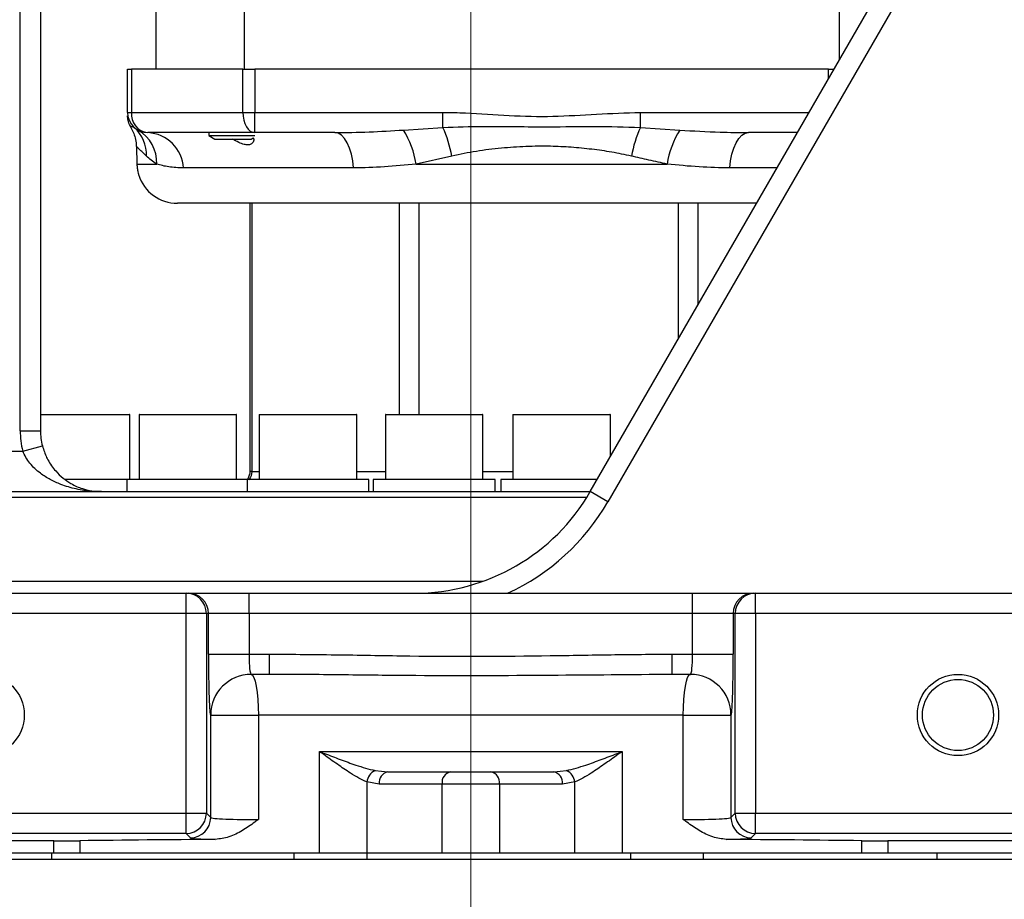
# Model space of a CAD drawing. Header units: millimetres. Extents: x -7 to 844, y 0 to 594.
# Tile 18 of 137: x 296 to 314, y 179 to 196. Entities that reach past the tile are written whole.
import ezdxf

# ---------------------------------------------------------------- set-up
doc = ezdxf.new("R2010")
doc.units = ezdxf.units.MM
doc.styles.add('SLDTEXTSTYLE2', font='HYSWLONGFANGSONG.TTF', dxfattribs={"bigfont": 'bigfont'})
doc.styles.add('SLDTEXTSTYLE3', font='HYSWLONGFANGSONG.TTF')
doc.dimstyles.new('SLDDIMSTYLE1', dxfattribs={"dimtxt": 9.875366, "dimasz": 4.884615, "dimexe": 0, "dimexo": 0.0625, "dimgap": 2.468842, "dimtad": 2, "dimlfac": 13, "dimrnd": 1e-09, "dimzin": 12, "dimdsep": 46, "dimtxsty": 'SLDTEXTSTYLE3', "dimsah": 1, "dimcen": 0.09, "dimadec": 0, "dimazin": 3, "dimtfac": 1, "dimtdec": 3, "dimtofl": 0, "dimtmove": 0, "dimatfit": 3, "dimfxl": 1, "dimfrac": 2, "dimtolj": 1, "dimtzin": 12, "dimarcsym": 0})
doc.dimstyles.new('SLDDIMSTYLE13', dxfattribs={"dimtxt": 9.875366, "dimasz": 4.884615, "dimexe": 0, "dimexo": 0.0625, "dimgap": 2.468842, "dimtad": 0, "dimtih": 1, "dimtoh": 1, "dimlfac": 5, "dimrnd": 1e-09, "dimzin": 12, "dimdsep": 46, "dimtxsty": 'SLDTEXTSTYLE3', "dimblk1": 'NONE', "dimblk2": 'NONE', "dimsah": 1, "dimcen": 0, "dimadec": 0, "dimazin": 3, "dimtfac": 1, "dimtdec": 3, "dimtofl": 0, "dimtmove": 0, "dimatfit": 3, "dimldrblk": 'NONE', "dimfxl": 1, "dimfrac": 2, "dimtolj": 1, "dimtzin": 12, "dimarcsym": 0})
doc.dimstyles.new('SLDDIMSTYLE14', dxfattribs={"dimtxt": 9.875366, "dimasz": 4.884615, "dimexe": 0, "dimexo": 0.0625, "dimgap": 2.468842, "dimtad": 0, "dimtih": 1, "dimtoh": 1, "dimlfac": 5, "dimrnd": 1e-09, "dimzin": 12, "dimdsep": 46, "dimtxsty": 'SLDTEXTSTYLE3', "dimblk1": 'NONE', "dimblk2": 'NONE', "dimsah": 1, "dimcen": 0, "dimadec": 0, "dimazin": 3, "dimtfac": 1, "dimtdec": 3, "dimtmove": 0, "dimatfit": 3, "dimldrblk": 'NONE', "dimfxl": 1, "dimfrac": 2, "dimtolj": 1, "dimtzin": 12, "dimarcsym": 0})
doc.dimstyles.new('SLDDIMSTYLE15', dxfattribs={"dimtxt": 9.875366, "dimasz": 4.884615, "dimexe": 0, "dimexo": 0.0625, "dimgap": 2.468842, "dimtad": 0, "dimtih": 1, "dimtoh": 1, "dimlfac": 5, "dimrnd": 1e-09, "dimzin": 12, "dimdsep": 46, "dimtxsty": 'SLDTEXTSTYLE3', "dimblk1": 'NONE', "dimblk2": 'NONE', "dimsah": 1, "dimcen": 0, "dimadec": 0, "dimazin": 3, "dimtfac": 1, "dimtdec": 3, "dimtmove": 0, "dimatfit": 3, "dimldrblk": 'NONE', "dimfxl": 1, "dimfrac": 2, "dimtolj": 1, "dimtzin": 12, "dimarcsym": 0})
doc.dimstyles.new('SLDDIMSTYLE2', dxfattribs={"dimtxt": 8.4646, "dimasz": 4.884615, "dimexe": 0, "dimexo": 0.0625, "dimgap": 2.11615, "dimtad": 2, "dimlfac": 13, "dimrnd": 1e-09, "dimzin": 12, "dimdsep": 46, "dimtxsty": 'SLDTEXTSTYLE3', "dimsah": 1, "dimcen": 0.09, "dimadec": 0, "dimazin": 3, "dimtfac": 1, "dimtdec": 3, "dimtofl": 0, "dimtmove": 0, "dimatfit": 3, "dimfxl": 1, "dimfrac": 2, "dimtolj": 1, "dimtzin": 12, "dimarcsym": 0})
doc.dimstyles.new('SLDDIMSTYLE8', dxfattribs={"dimtxt": 9.875366, "dimasz": 4.884615, "dimexe": 0, "dimexo": 0.0625, "dimgap": 2.468842, "dimtad": 0, "dimtih": 1, "dimtoh": 1, "dimlfac": 3, "dimrnd": 1e-09, "dimzin": 12, "dimdsep": 46, "dimtxsty": 'SLDTEXTSTYLE3', "dimblk1": 'NONE', "dimblk2": 'NONE', "dimsah": 1, "dimcen": 0, "dimadec": 0, "dimazin": 3, "dimtol": 1, "dimtp": 0.015, "dimtfac": 1, "dimtdec": 3, "dimtmove": 0, "dimatfit": 3, "dimldrblk": 'NONE', "dimfxl": 1, "dimfrac": 2, "dimtolj": 1, "dimtzin": 12, "dimarcsym": 0})

# ---------------------------------------------------------------- blocks, each defined once
blk = doc.blocks.new('_D')
at = {"color": 7, "linetype": 'Continuous', "lineweight": 18}
for p, q in [((384.751, 252.939), (384.751, 104.223)), ((304.139, 165.644), (304.139, 104.223)), ((384.751, 105.223), (304.139, 105.223))]:
    blk.add_line(p, q, dxfattribs=at)
for points in [[(304.139, 105.223), (309.023, 104.472), (309.023, 105.975)], [(384.751, 105.223), (379.867, 105.975), (379.867, 104.472)]]:
    blk.add_solid(points, dxfattribs=at)
at = {"color": 7, "linetype": 'Continuous', "lineweight": 18, "insert": (335.802, 117.16), "char_height": 9.2604, "attachment_point": 1, "style": 'SLDTEXTSTYLE3'}
blk.add_mtext('1027', dxfattribs=at)
blk = doc.blocks.new('_D_2')
at = {"color": 7, "linetype": 'Continuous', "lineweight": 18}
for p, q in [((446.215, 288.028), (446.215, 84.223)), ((304.139, 165.644), (304.139, 84.223)), ((446.215, 85.223), (304.139, 85.223))]:
    blk.add_line(p, q, dxfattribs=at)
for points in [[(304.139, 85.223), (309.023, 84.472), (309.023, 85.975)], [(446.215, 85.223), (441.331, 85.975), (441.331, 84.472)]]:
    blk.add_solid(points, dxfattribs=at)
at = {"color": 7, "linetype": 'Continuous', "lineweight": 18, "insert": (366.534, 97.16), "char_height": 9.2604, "attachment_point": 1, "style": 'SLDTEXTSTYLE3'}
blk.add_mtext('1847', dxfattribs=at)
blk = doc.blocks.new('_D_4')
at = {"color": 7, "linetype": 'Continuous', "lineweight": 18}
for p, q in [((98.446, 225.475), (98.446, 84.223)), ((304.139, 165.644), (304.139, 84.223)), ((98.446, 85.223), (304.139, 85.223))]:
    blk.add_line(p, q, dxfattribs=at)
for points in [[(98.446, 85.223), (103.331, 84.472), (103.331, 85.975)], [(304.139, 85.223), (299.254, 85.975), (299.254, 84.472)]]:
    blk.add_solid(points, dxfattribs=at)
at = {"color": 7, "linetype": 'Continuous', "lineweight": 18, "insert": (192.649, 97.16), "char_height": 9.2604, "attachment_point": 1, "style": 'SLDTEXTSTYLE3'}
blk.add_mtext('2674', dxfattribs=at)
blk = doc.blocks.new('_D_11')
at = {"color": 7, "linetype": 'Continuous', "lineweight": 18}
for p, q in [((280.678, 300.759), (280.678, 341.625)), ((304.139, 165.644), (304.139, 341.625)), ((304.139, 340.625), (280.678, 340.625))]:
    blk.add_line(p, q, dxfattribs=at)
for points in [[(280.678, 340.625), (285.562, 339.873), (285.562, 341.376)], [(304.139, 340.625), (299.255, 341.376), (299.255, 339.873)]]:
    blk.add_solid(points, dxfattribs=at)
at = {"color": 7, "linetype": 'Continuous', "lineweight": 18, "insert": (286.852, 350.857), "char_height": 7.9375, "attachment_point": 1, "style": 'SLDTEXTSTYLE3'}
blk.add_mtext('305', dxfattribs=at)
blk = doc.blocks.new('_D_12')
at = {"color": 7, "linetype": 'Continuous', "lineweight": 18}
for p, q in [((283.979, 210.182), (409.462, 210.182)), ((408.462, 210.182), (408.462, 158.336)), ((330.94, 158.336), (409.462, 158.336))]:
    blk.add_line(p, q, dxfattribs=at)
for points in [[(408.462, 210.182), (407.71, 205.298), (409.213, 205.298)], [(408.462, 158.336), (409.213, 163.221), (407.71, 163.221)]]:
    blk.add_solid(points, dxfattribs=at)
at = {"color": 7, "linetype": 'Continuous', "lineweight": 18, "insert": (398.23, 178.703), "char_height": 7.9375, "attachment_point": 1, "rotation": 90, "style": 'SLDTEXTSTYLE3'}
blk.add_mtext('674', dxfattribs=at)
blk = doc.blocks.new('_D_28')
at = {"color": 7, "linetype": 'Continuous', "lineweight": 18}
blk.add_line((754.604, 285.289), (748.254, 285.289), dxfattribs=at)
at = {"color": 7, "linetype": 'Continuous', "lineweight": 18, "char_height": 9.2604, "attachment_point": 1}
for s, insert, style in [('10H7深15', (669.173, 320.457), 'SLDTEXTSTYLE2'), ('%%c', (657.557, 320.457), 'SLDTEXTSTYLE3'), ('Depth 15', (665.328, 308.23), 'SLDTEXTSTYLE3')]:
    blk.add_mtext(s, dxfattribs=dict(at, insert=insert, style=style))
blk = doc.blocks.new('_None')
blk = doc.blocks.new('_D_45')
at = {"color": 7, "linetype": 'Continuous', "lineweight": 18}
blk.add_line((521.285, 333.673), (471.743, 333.673), dxfattribs=at)
at = {"color": 7, "linetype": 'Continuous', "lineweight": 18, "char_height": 9.2604, "attachment_point": 1}
for s, insert, style in [('H8通', (502.411, 345.611), 'SLDTEXTSTYLE2'), ('%%c', (482.152, 345.611), 'SLDTEXTSTYLE3'), ('2-', (471.743, 345.611), 'SLDTEXTSTYLE3'), ('30', (493.768, 345.611), 'SLDTEXTSTYLE3')]:
    blk.add_mtext(s, dxfattribs=dict(at, insert=insert, style=style))
blk = doc.blocks.new('_D_46')
at = {"color": 7, "linetype": 'Continuous', "lineweight": 18}
blk.add_line((688.896, 334.435), (722.792, 334.435), dxfattribs=at)
at = {"color": 7, "linetype": 'Continuous', "lineweight": 18, "attachment_point": 1}
for s, insert, char_height, style in [('通', (714.149, 346.373), 9.26, 'SLDTEXTSTYLE2'), ('8-', (690.483, 346.373), 9.2604, 'SLDTEXTSTYLE3'), ('M20', (700.893, 346.373), 9.2604, 'SLDTEXTSTYLE3')]:
    blk.add_mtext(s, dxfattribs=dict(at, insert=insert, char_height=char_height, style=style))
blk = doc.blocks.new('_D_55')
at = {"color": 7, "linetype": 'Continuous', "lineweight": 18}
blk.add_line((512.91, 531.632), (472.011, 531.632), dxfattribs=at)
at = {"color": 7, "linetype": 'Continuous', "lineweight": 18, "attachment_point": 1}
for s, insert, char_height, style in [('通', (502.68, 543.569), 9.26, 'SLDTEXTSTYLE2'), ('%%c', (482.421, 543.569), 9.2604, 'SLDTEXTSTYLE3'), ('8-', (472.011, 543.569), 9.2604, 'SLDTEXTSTYLE3'), ('22', (494.037, 543.569), 9.2604, 'SLDTEXTSTYLE3')]:
    blk.add_mtext(s, dxfattribs=dict(at, insert=insert, char_height=char_height, style=style))

msp = doc.modelspace()

# ---------------------------------------------------------------- linework, layer by layer
at = {"color": 7, "linetype": 'Continuous', "lineweight": 25}
for p, q in [((306.403331, 186.64383), (320.037679, 210.259215)), ((320.370766, 210.066907), (306.736417, 186.451523)), ((295.600734, 187.797676), (295.600734, 203.886336)), ((295.985349, 203.886336), (295.985349, 187.797676)), ((298.173539, 196.336138), (298.173539, 194.64383)), ((298.174726, 194.64383), (298.174726, 196.336138)), ((299.843025, 196.336138), (299.843025, 194.64383)), ((311.122162, 194.817086), (311.122162, 196.336138)), ((297.635055, 193.828446), (297.635055, 194.64383)), ((297.635055, 194.64383), (297.708773, 194.64383)), ((297.708773, 194.64383), (297.708773, 193.828446)), ((299.820391, 194.64383), (297.708773, 194.64383)), ((299.820391, 194.64383), (300.046824, 194.64383)), ((299.820391, 193.828446), (299.820391, 194.64383)), ((300.046824, 194.64383), (300.046824, 193.828446)), ((310.915594, 194.64383), (300.046824, 194.64383)), ((310.915594, 194.64383), (311.022133, 194.64383)), ((297.635055, 193.828446), (297.708773, 193.828446)), ((297.708773, 193.828446), (299.820391, 193.828446)), ((299.820391, 193.828446), (300.046824, 193.828446)), ((300.046824, 193.828446), (303.611171, 193.828446)), ((300.046824, 193.44383), (300.046824, 193.828446)), ((303.611171, 193.543319), (303.611171, 193.828446)), ((307.351247, 193.543319), (307.351247, 193.828446)), ((297.761539, 193.543319), (297.832223, 193.4926)), ((302.862959, 193.4926), (303.611171, 193.543319)), ((307.351247, 193.543319), (308.099459, 193.4926)), ((300.046824, 193.44383), (298.019671, 193.44383)), ((299.172441, 193.44383), (299.172441, 193.388059)), ((299.172441, 193.388059), (299.289018, 193.320753)), ((299.172441, 193.388059), (300.044646, 193.388059)), ((299.289018, 193.320753), (299.978941, 193.320753)), ((299.978941, 193.320753), (300.017625, 193.343087)), ((301.562163, 193.44383), (300.046824, 193.44383)), ((310.329313, 193.44383), (309.400255, 193.44383)), ((297.801812, 193.18276), (297.812623, 192.847754)), ((303.781392, 192.999911), (303.101437, 192.847754)), ((297.812623, 192.847754), (298.188166, 192.847754)), ((301.916816, 192.774599), (298.694901, 192.774599)), ((303.101437, 192.847754), (307.860982, 192.847754)), ((309.556551, 192.105369), (298.578479, 192.105369)), ((299.950736, 192.105369), (299.950736, 187.028446)), ((299.989198, 192.105369), (299.989198, 187.028446)), ((295.985349, 188.105369), (297.667973, 188.105369)), ((297.675665, 186.874599), (297.675665, 188.097676)), ((297.852719, 188.097676), (297.852719, 186.874599)), ((297.860412, 188.105369), (299.691181, 188.105369)), ((299.698873, 186.874599), (299.698873, 188.097676)), ((300.13001, 188.097676), (300.13001, 186.874599)), ((300.137703, 188.105369), (301.968472, 188.105369)), ((301.976164, 186.874599), (301.976164, 188.097676)), ((302.520703, 188.097676), (302.520703, 186.874599)), ((302.528395, 188.105369), (304.359164, 188.105369)), ((304.366856, 186.874599), (304.366856, 188.097676)), ((304.936948, 188.097676), (304.936948, 186.874599)), ((304.94464, 188.105369), (306.77541, 188.105369)), ((306.783102, 187.301613), (306.783102, 188.097676)), ((295.600734, 187.797676), (295.985349, 187.797676)), ((295.649587, 187.413061), (296.021989, 187.509215)), ((289.129532, 187.413061), (295.649587, 187.413061)), ((297.623407, 186.874599), (296.448597, 186.874599)), ((297.62195, 186.874599), (297.62195, 186.64383)), ((299.899241, 186.874599), (297.62195, 186.874599)), ((299.899241, 186.874599), (299.899241, 186.64383)), ((302.206934, 186.874599), (299.899241, 186.874599)), ((302.206934, 186.64383), (302.206934, 186.874599)), ((302.289933, 186.874599), (302.289933, 186.64383)), ((304.597626, 186.874599), (302.289933, 186.874599)), ((304.597626, 186.64383), (304.597626, 186.874599)), ((304.706179, 186.874599), (304.706179, 186.64383)), ((306.536565, 186.874599), (304.706179, 186.874599)), ((289.6303, 186.64383), (306.403331, 186.64383)), ((306.736417, 186.451523), (306.403331, 186.64383)), ((293.379845, 184.720753), (298.7447, 184.720753)), ((298.7447, 184.336138), (298.7447, 184.720753)), ((298.7447, 184.720753), (298.783713, 184.720753)), ((298.783713, 184.720753), (299.936856, 184.720753)), ((299.936856, 184.336138), (299.936856, 184.720753)), ((299.936856, 184.720753), (308.341535, 184.720753)), ((308.341535, 184.336138), (308.341535, 184.720753)), ((308.341535, 184.720753), (309.494678, 184.720753)), ((309.494678, 184.720753), (309.533691, 184.720753)), ((309.533691, 184.720753), (314.898546, 184.720753)), ((309.533691, 184.336138), (309.533691, 184.720753)), ((298.7447, 184.336138), (293.379845, 184.336138)), ((298.7447, 180.55371), (298.7447, 184.336138)), ((299.129081, 184.336138), (298.7447, 184.336138)), ((299.129081, 184.336138), (299.129081, 180.55371)), ((299.168094, 184.336138), (299.129081, 184.336138)), ((299.168094, 183.566907), (299.168094, 184.336138)), ((299.936856, 184.336138), (299.168094, 184.336138)), ((299.936856, 184.336138), (299.936856, 183.566907)), ((308.341535, 184.336138), (299.936856, 184.336138)), ((308.341535, 183.566907), (308.341535, 184.336138)), ((309.110297, 184.336138), (308.341535, 184.336138)), ((309.110297, 184.336138), (309.110297, 183.566907)), ((309.14931, 184.336138), (309.110297, 184.336138)), ((309.533691, 184.336138), (309.14931, 184.336138)), ((309.14931, 180.55371), (309.14931, 184.336138)), ((314.898546, 184.336138), (309.533691, 184.336138)), ((309.533691, 184.336138), (309.533691, 180.55371)), ((299.168094, 183.566907), (299.936856, 183.566907)), ((299.936856, 183.566907), (300.327038, 183.566907)), ((300.327038, 183.182292), (300.327038, 183.566907)), ((307.951353, 183.566907), (308.341535, 183.566907)), ((307.951353, 183.182292), (307.951353, 183.566907)), ((308.341535, 183.566907), (309.110297, 183.566907)), ((300.327038, 183.182292), (299.97715, 183.182292)), ((300.440351, 183.182112), (300.327038, 183.182292)), ((308.301242, 183.182292), (307.951353, 183.182292)), ((299.210454, 182.413061), (299.208387, 182.413061)), ((299.210454, 180.472338), (299.210454, 182.413061)), ((299.210454, 182.413061), (300.113843, 182.413061)), ((308.164548, 182.413061), (300.113843, 182.413061)), ((300.113843, 182.413061), (300.113843, 180.434073)), ((308.164548, 182.413061), (309.067938, 182.413061)), ((308.164548, 180.434073), (308.164548, 182.413061)), ((309.070004, 182.413061), (309.067938, 182.413061)), ((309.067938, 182.413061), (309.067938, 180.472338)), ((301.271514, 181.720753), (307.006877, 181.720753)), ((301.271514, 179.797676), (301.271514, 181.720753)), ((307.006877, 181.720753), (307.006877, 179.797676)), ((302.32435, 181.361073), (302.566451, 181.336138)), ((305.71194, 181.336138), (305.954041, 181.361073)), ((302.566451, 181.336138), (303.758446, 181.336138)), ((303.758446, 181.336138), (304.519945, 181.336138)), ((304.519945, 181.336138), (305.71194, 181.336138)), ((302.167552, 181.145266), (302.167552, 179.797676)), ((302.403272, 181.105369), (302.167552, 181.145266)), ((303.595267, 181.105369), (302.403272, 181.105369)), ((303.595267, 179.797676), (303.595267, 181.105369)), ((304.683124, 181.105369), (303.595267, 181.105369)), ((304.683124, 181.105369), (304.683124, 179.797676)), ((305.875119, 181.105369), (304.683124, 181.105369)), ((306.110839, 181.145266), (305.875119, 181.105369)), ((306.110839, 179.797676), (306.110839, 181.145266)), ((293.379845, 180.55371), (298.7447, 180.55371)), ((298.7447, 180.169329), (298.7447, 180.55371)), ((298.7447, 180.55371), (299.129081, 180.55371)), ((299.129081, 180.55371), (299.210454, 180.472338)), ((309.067938, 180.472338), (309.14931, 180.55371)), ((309.14931, 180.55371), (309.533691, 180.55371)), ((309.533691, 180.55371), (314.898546, 180.55371)), ((309.533691, 180.169329), (309.533691, 180.55371)), ((298.7447, 180.169329), (293.379845, 180.169329)), ((298.826073, 180.087957), (298.7447, 180.169329)), ((309.533691, 180.169329), (309.452319, 180.087957)), ((314.898546, 180.169329), (309.533691, 180.169329)), ((296.23556, 180.029178), (292.960304, 180.029178)), ((296.23556, 179.797676), (296.23556, 180.029178)), ((296.731086, 180.032041), (296.731086, 179.797676)), ((311.547305, 179.797676), (311.547305, 180.032041)), ((315.318087, 180.029178), (312.042831, 180.029178)), ((312.042831, 180.029178), (312.042831, 179.797676)), ((287.303389, 179.682292), (321.427657, 179.682292)), ((296.23556, 179.797676), (292.062273, 179.797676)), ((296.203259, 179.682292), (296.203259, 179.797676)), ((296.731086, 179.797676), (296.23556, 179.797676)), ((301.271514, 179.797676), (296.731086, 179.797676)), ((300.788396, 179.797676), (300.788396, 179.682292)), ((302.167552, 179.797676), (301.271514, 179.797676)), ((303.595267, 179.797676), (302.167552, 179.797676)), ((302.173011, 179.682292), (302.173011, 179.797676)), ((304.683124, 179.797676), (303.595267, 179.797676)), ((306.110839, 179.797676), (304.683124, 179.797676)), ((307.006877, 179.797676), (306.110839, 179.797676)), ((311.547305, 179.797676), (307.006877, 179.797676)), ((307.162879, 179.797676), (307.162879, 179.682292)), ((308.547494, 179.682292), (308.547494, 179.797676)), ((312.042831, 179.797676), (311.547305, 179.797676)), ((316.216119, 179.797676), (312.042831, 179.797676)), ((312.971636, 179.797676), (312.971636, 179.682292))]:
    msp.add_line(p, q, dxfattribs=at)
at = {"color": 8, "linetype": 'Continuous', "lineweight": 25}
for p, q in [((310.915594, 194.4593), (310.915594, 194.64383)), ((307.351247, 193.828446), (310.55137, 193.828446)), ((309.942932, 192.774599), (309.045602, 192.774599)), ((302.789749, 188.105369), (302.789749, 192.105369)), ((303.15681, 192.105369), (303.15681, 188.105369)), ((308.075427, 189.539986), (308.075427, 192.105369)), ((308.442488, 192.105369), (308.442488, 190.175755)), ((297.675665, 188.097676), (295.985349, 188.097676)), ((299.698873, 188.097676), (297.852719, 188.097676)), ((301.976164, 188.097676), (300.13001, 188.097676)), ((304.366856, 188.097676), (302.520703, 188.097676)), ((306.783102, 188.097676), (304.936948, 188.097676)), ((299.989198, 187.028446), (299.950736, 187.028446)), ((299.989198, 187.028446), (300.13001, 187.028446)), ((301.976164, 187.028446), (302.520703, 187.028446)), ((304.366856, 187.028446), (304.936948, 187.028446)), ((306.3357, 186.531179), (289.371132, 186.531179)), ((287.7585, 184.946056), (304.369512, 184.946056))]:
    msp.add_line(p, q, dxfattribs=at)
at = {"color": 7, "linetype": 'Continuous', "lineweight": 25, "flags": 128}
for points in [[(299.820391, 193.828446), (299.824742, 193.753411), (299.837627, 193.68126), (299.858552, 193.614765), (299.886712, 193.556481), (299.921024, 193.50865), (299.960172, 193.473107), (300.002649, 193.45122), (300.046824, 193.44383)], [(301.916816, 192.774599), (301.902756, 192.909569), (301.877683, 193.036942), (301.842409, 193.1526), (301.798075, 193.252803), (301.746113, 193.334312), (301.688203, 193.394491), (301.626218, 193.431395), (301.562163, 193.44383)], [(309.045602, 192.774599), (309.059662, 192.909569), (309.084735, 193.036942), (309.120009, 193.1526), (309.164343, 193.252803), (309.216305, 193.334312), (309.274215, 193.394491), (309.3362, 193.431395), (309.400255, 193.44383)], [(299.979216, 183.182292), (300.00548, 183.167511), (300.030735, 183.123738), (300.054011, 183.052653), (300.074412, 182.956989), (300.091154, 182.840423), (300.103595, 182.707433), (300.111256, 182.56313), (300.113843, 182.413061)], [(308.164548, 182.413061), (308.167135, 182.56313), (308.174796, 182.707433), (308.187237, 182.840423), (308.20398, 182.956989), (308.224381, 183.052653), (308.247656, 183.123738), (308.272911, 183.167511), (308.299175, 183.182292)]]:
    msp.add_lwpolyline(points, dxfattribs=at)
at = {"color": 7, "linetype": 'Continuous', "lineweight": 25}
for centre, radius in [((294.908426, 182.413061), 0.769231), ((313.369965, 182.413061), 0.769231), ((313.369965, 182.413061), 0.673077)]:
    msp.add_circle(centre, radius, dxfattribs=at)
for centre, radius, start, end in [((298.019671, 193.828446), 0.384615, 180, 270), ((298.060899, 193.795119), 0.3537, 174.5934005, 263.3061278), ((297.276788, 193.013261), 0.718293, 358.9350463, 47.556265), ((297.476257, 192.875453), 0.712448, 357.7718228, 60.0239203), ((301.523601, 192.630757), 1.592687, 7.8306532, 32.7602515), ((301.244304, 192.503539), 2.58519, 11.0698811, 23.7161894), ((309.718115, 192.503539), 2.58519, 156.2838106, 168.9301189), ((309.438817, 192.630757), 1.592687, 147.2397485, 172.1693468), ((297.980811, 192.729365), 0.715521, 3.6246136, 86.8867911), ((298.578479, 192.874599), 0.769231, 197.7661844, 270), ((297.667973, 188.097676), 0.007692, 0, 90), ((297.860412, 188.097676), 0.007692, 90, 180), ((299.691181, 188.097676), 0.007692, 0, 90), ((300.137703, 188.097676), 0.007692, 90, 180), ((301.968472, 188.097676), 0.007692, 0, 90), ((302.528395, 188.097676), 0.007692, 90, 180), ((304.359164, 188.097676), 0.007692, 0, 90), ((304.94464, 188.097676), 0.007692, 90, 180), ((306.77541, 188.097676), 0.007692, 0, 90), ((297.139196, 187.797676), 1.538462, 180, 194.4775122), ((297.139196, 187.797676), 1.153846, 180, 194.4775122), ((303.072464, 188.566907), 3.846154, 270, 330), ((303.072464, 188.566907), 4.230769, 294.6199773, 330), ((298.744583, 184.336255), 0.384498, 359.9825485, 89.9825378), ((298.783596, 184.336255), 0.384498, 359.9825485, 89.9825378), ((309.494795, 184.336255), 0.384498, 90.0174622, 180.0174515), ((309.533808, 184.336255), 0.384498, 90.0174622, 180.0174515), ((299.977384, 182.413295), 0.768997, 90.0174622, 180.0174515), ((299.97945, 182.413295), 0.768997, 90.0174622, 180.0174515), ((308.298941, 182.413295), 0.768997, 359.9825485, 89.9825378), ((308.301007, 182.413295), 0.768997, 359.9825485, 89.9825378), ((302.443132, 181.109905), 0.27784, 115.3104249, 172.6881852), ((305.835259, 181.109905), 0.27784, 7.3118148, 64.6895751), ((302.607245, 181.134215), 0.206003, 101.4217537, 188.049467), ((303.79924, 181.134215), 0.206003, 101.4217537, 188.049467), ((304.479151, 181.134215), 0.206003, 351.950533, 78.5782463), ((305.671146, 181.134215), 0.206003, 351.950533, 78.5782463), ((298.744151, 180.554259), 0.38493, 270.0816919, 359.9183081), ((298.825524, 180.472887), 0.38493, 270.0816919, 359.9183081), ((309.452867, 180.472887), 0.38493, 180.0816919, 269.9183081), ((309.53424, 180.554259), 0.38493, 180.0816919, 269.9183081)]:
    msp.add_arc(centre, radius, start, end, dxfattribs=at)
for centre, major_axis, ratio, start_param, end_param in [((299.208387, 183.566907), (0, 1.153846), 0.034920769, 1.570796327, 3.141592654), ((299.97715, 183.566907), (0, 0.384615), 0.104762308, 1.570796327, 3.141592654), ((308.301242, 183.566907), (0, 0.384615), 0.104762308, 3.141592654, 4.71238898), ((309.070004, 183.566907), (0, 1.153846), 0.034920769, 3.141592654, 4.71238898), ((299.979216, 180.473744), (0.769231, 0), 0.052381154, 3.176499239, 4.88831032), ((308.299175, 180.473744), (0.769231, 0), 0.052381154, 4.53646764, 6.248278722), ((304.139196, 179.271666), (23, 0), 0.034920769, 1.782879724, 1.898734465), ((299.979216, 180.089363), (1.153846, 0), 0.034920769, 3.176499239, 4.080596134), ((308.299175, 180.089363), (1.153846, 0), 0.034920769, 5.344181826, 6.248278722), ((304.139196, 179.271666), (23, 0), 0.034920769, 1.242858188, 1.35871293), ((296.23556, 180.082902), (1.538462, 0), 0.034920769, 4.71238898, 5.040327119), ((312.042831, 180.082902), (1.538462, 0), 0.034920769, 4.384450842, 4.71238898)]:
    msp.add_ellipse(centre, major_axis=major_axis, ratio=ratio, start_param=start_param, end_param=end_param, dxfattribs=at)
for points, knots in [([(297.693488, 193.55637), (297.689657, 193.56295), (297.669238, 193.598014), (297.641454, 193.666958), (297.636968, 193.734244), (297.635055, 193.762941)], [0, 0, 0, 0, 0.116984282, 0.623406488, 1, 1, 1, 1]), ([(303.611171, 193.828446), (303.754489, 193.82564), (304.173324, 193.817442), (304.865689, 193.76126), (305.694332, 193.740567), (306.521764, 193.799141), (307.074769, 193.818678), (307.351247, 193.828446)], [0, 0, 0, 0, 0.1148556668, 0.3356568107, 0.5565363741, 0.778288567, 1, 1, 1, 1]), ([(297.693488, 193.55637), (297.700002, 193.560317), (297.713039, 193.568217), (297.745365, 193.551622), (297.761539, 193.543319)], [0, 0, 0, 0, 0.4996568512, 1, 1, 1, 1]), ([(297.693488, 193.55637), (297.726976, 193.489154), (297.777808, 193.387124), (297.798753, 193.250091), (297.801321, 193.19355), (297.801812, 193.18276)], [0, 0, 0, 0, 0.609732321, 0.925522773, 1, 1, 1, 1]), ([(301.562163, 193.44383), (301.778186, 193.446921), (302.210684, 193.453108), (302.645383, 193.479427), (302.862959, 193.4926)], [0, 0, 0, 0, 0.499479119, 1, 1, 1, 1]), ([(303.611171, 193.543319), (303.867172, 193.551587), (304.533895, 193.57312), (305.492282, 193.54494), (306.483597, 193.569683), (307.061889, 193.552111), (307.351247, 193.543319)], [0, 0, 0, 0, 0.205637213, 0.535557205, 0.767608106, 1, 1, 1, 1]), ([(308.099459, 193.4926), (308.353702, 193.477345), (308.788369, 193.451264), (309.220771, 193.446011), (309.400255, 193.44383)], [0, 0, 0, 0, 0.584914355, 1, 1, 1, 1]), ([(300.017316, 193.343619), (300.019756, 193.339802), (300.035185, 193.315668), (300.021846, 193.268027), (299.982078, 193.223342), (299.919844, 193.206885), (299.839618, 193.218684), (299.736245, 193.260066), (299.658224, 193.299231), (299.615351, 193.320753)], [0, 0, 0, 0, 0.037950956, 0.239922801, 0.399167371, 0.525566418, 0.652256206, 0.80890679, 1, 1, 1, 1]), ([(297.994957, 192.999911), (297.969179, 193.024877), (297.917617, 193.074815), (297.83981, 193.145506), (297.817066, 193.167805), (297.801812, 193.18276)], [0, 0, 0, 0, 0.247701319, 0.495450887, 1, 1, 1, 1]), ([(307.181026, 192.999911), (307.057895, 193.0261), (306.811609, 193.078483), (306.430276, 193.131102), (306.042444, 193.169308), (305.624693, 193.189322), (305.18158, 193.185423), (304.71214, 193.152003), (304.242403, 193.095974), (303.935048, 193.031929), (303.781392, 192.999911)], [0, 0, 0, 0, 0.111716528, 0.223456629, 0.337522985, 0.451582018, 0.586608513, 0.721646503, 0.860843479, 1, 1, 1, 1]), ([(298.188166, 192.847754), (298.150927, 192.872464), (298.078705, 192.920386), (298.022285, 192.973961), (297.994957, 192.999911)], [0, 0, 0, 0, 0.51562651, 1, 1, 1, 1]), ([(307.860982, 192.847754), (307.744933, 192.872464), (307.51987, 192.920386), (307.291596, 192.973961), (307.181026, 192.999911)], [0, 0, 0, 0, 0.51562651, 1, 1, 1, 1]), ([(297.812623, 192.847754), (297.814258, 192.821024), (297.817533, 192.767496), (297.830333, 192.698891), (297.841523, 192.65468), (297.847126, 192.636021), (297.846179, 192.639241), (297.846, 192.639847)], [0, 0, 0, 0, 0.247463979, 0.495554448, 0.735285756, 0.950196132, 1, 1, 1, 1]), ([(298.694901, 192.774599), (298.598511, 192.778918), (298.40483, 192.787597), (298.260611, 192.827639), (298.188166, 192.847754)], [0, 0, 0, 0, 0.497676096, 1, 1, 1, 1]), ([(303.101437, 192.847754), (302.900093, 192.82781), (302.495595, 192.787744), (302.110318, 192.778994), (301.916816, 192.774599)], [0, 0, 0, 0, 0.49776112, 1, 1, 1, 1]), ([(309.045602, 192.774599), (308.853877, 192.778918), (308.468636, 192.787597), (308.06416, 192.827639), (307.860982, 192.847754)], [0, 0, 0, 0, 0.497676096, 1, 1, 1, 1]), ([(296.021989, 187.509215), (296.045792, 187.434516), (296.074808, 187.343458), (296.137599, 187.222373), (296.193215, 187.132679), (296.288975, 187.011823), (296.411882, 186.895357), (296.581671, 186.780107), (296.779689, 186.69286), (296.973378, 186.651021), (297.093564, 186.643846), (297.138783, 186.64383), (297.139196, 186.64383)], [0, 0, 0, 0, 0.119321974, 0.145454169, 0.220630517, 0.295922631, 0.41966168, 0.543650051, 0.718819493, 0.894176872, 0.999035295, 1, 1, 1, 1]), ([(297.139196, 186.64383), (297.138565, 186.64383), (297.078271, 186.643847), (296.91814, 186.650238), (296.660065, 186.68732), (296.396466, 186.764759), (296.170023, 186.867082), (295.969226, 186.993592), (295.813107, 187.138987), (295.705374, 187.289033), (295.668166, 187.371754), (295.649587, 187.413061)], [0, 0, 0, 0, 0.001122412, 0.107294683, 0.284908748, 0.462376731, 0.587199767, 0.711826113, 0.860582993, 0.930381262, 1, 1, 1, 1]), ([(299.950511, 187.027655), (299.950584, 187.027078), (299.953678, 187.00246), (299.939916, 186.95074), (299.922372, 186.89965), (299.904862, 186.877236), (299.902802, 186.874599)], [0, 0, 0, 0, 0.010527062, 0.448728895, 0.935165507, 1, 1, 1, 1]), ([(300.327038, 183.566907), (300.770112, 183.563519), (301.656277, 183.556743), (303.428214, 183.519794), (305.142345, 183.525303), (306.797417, 183.558573), (307.566706, 183.564129), (307.951353, 183.566907)], [0, 0, 0, 0, 0.174332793, 0.348672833, 0.69731553, 0.848656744, 1, 1, 1, 1]), ([(301.271514, 181.720753), (301.272218, 181.720484), (301.303942, 181.708372), (301.435766, 181.657951), (301.666262, 181.569731), (301.925252, 181.476161), (302.145727, 181.404234), (302.264583, 181.375515), (302.32435, 181.361073)], [0, 0, 0, 0, 0.001933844, 0.087091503, 0.362641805, 0.641177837, 0.819567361, 1, 1, 1, 1]), ([(302.167552, 181.145266), (302.118001, 181.167832), (302.018789, 181.213015), (301.832484, 181.327862), (301.611139, 181.477899), (301.413531, 181.619735), (301.299387, 181.700973), (301.272078, 181.720353), (301.271514, 181.720753)], [0, 0, 0, 0, 0.181641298, 0.36368189, 0.638564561, 0.913821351, 0.998220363, 1, 1, 1, 1]), ([(305.954041, 181.361073), (306.01305, 181.375314), (306.131886, 181.403991), (306.351246, 181.475516), (306.610986, 181.569291), (306.841472, 181.65751), (306.974449, 181.708372), (307.006173, 181.720484), (307.006877, 181.720753)], [0, 0, 0, 0, 0.178174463, 0.358822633, 0.634186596, 0.9129087, 0.998066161, 1, 1, 1, 1]), ([(307.006877, 181.720753), (307.006313, 181.720353), (306.979004, 181.700973), (306.86486, 181.619735), (306.667252, 181.477899), (306.445907, 181.327862), (306.259602, 181.213015), (306.16039, 181.167832), (306.110839, 181.145266)], [0, 0, 0, 0, 0.001779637, 0.086178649, 0.361435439, 0.63631811, 0.818358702, 1, 1, 1, 1]), ([(300.113843, 180.434073), (300.113441, 180.433776), (300.090614, 180.416897), (299.991511, 180.343749), (299.813727, 180.221064), (299.565729, 180.090002), (299.385175, 180.067663), (299.297763, 180.056848)], [0, 0, 0, 0, 0.001632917, 0.092828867, 0.402676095, 0.710817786, 1, 1, 1, 1]), ([(308.980628, 180.056848), (308.893216, 180.067663), (308.712662, 180.090002), (308.464664, 180.221064), (308.28688, 180.343749), (308.187777, 180.416897), (308.16495, 180.433776), (308.164548, 180.434073)], [0, 0, 0, 0, 0.289182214, 0.597323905, 0.907171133, 0.998367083, 1, 1, 1, 1])]:
    msp.add_open_spline(points, degree=3, knots=knots, dxfattribs=at)
at = {"color": 8, "linetype": 'Continuous', "lineweight": 25}
for points, knots in [([(299.989198, 187.028446), (299.989193, 187.027339), (299.989093, 187.003249), (299.98165, 186.958244), (299.960314, 186.904211), (299.940734, 186.878247), (299.932129, 186.866836)], [0, 0, 0, 0, 0.017924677, 0.390340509, 0.732043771, 1, 1, 1, 1]), ([(307.951353, 183.182292), (307.18413, 183.175149), (305.568064, 183.160102), (303.524201, 183.150752), (301.824211, 183.172005), (300.937716, 183.181447), (300.476592, 183.182064), (300.440351, 183.182112)], [0, 0, 0, 0, 0.306590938, 0.645798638, 0.815655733, 0.985511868, 1, 1, 1, 1])]:
    msp.add_open_spline(points, degree=3, knots=knots, dxfattribs=at)

# ---------------------------------------------------------------- dimensions: what is measured, and where the dimension line sits
at = {"color": 7, "linetype": 'Continuous', "lineweight": 18}
for p1, text, dimstyle, picture, middle in [((3.286, 2.923341), '8-<>通', 'SLDDIMSTYLE15', '_D_55', (491.667114, 539.014431)), ((4.915706, 3.435323), '2-<>H8通', 'SLDDIMSTYLE13', '_D_45', (495.719839, 341.056069))]:
    dim = msp.add_diameter_dim_2p(p1=p1, p2=(0, 0), text=text, dimstyle=dimstyle, dxfattribs=at)
    dim.commit()
    dim.dimension.update_dxf_attribs({"geometry": picture, "text_midpoint": middle, "dimtype": 163})
for base, p1, p2, dimstyle, picture, middle in [((280.677657, 340.624627), (304.139196, 165.64383), (280.677657, 300.759215), 'SLDDIMSTYLE2', '_D_11', (292.408426, 340.624627)), ((304.13856, 85.223083), (446.215483, 288.028446), (304.13856, 165.644156), 'SLDDIMSTYLE1', '_D_2', (375.177022, 85.223083)), ((304.13856, 105.223083), (384.751206, 252.939317), (304.13856, 165.644156), 'SLDDIMSTYLE1', '_D', (344.444883, 105.223083)), ((304.13856, 85.223083), (98.446253, 225.474567), (304.13856, 165.644156), 'SLDDIMSTYLE1', '_D_4', (201.292406, 85.223083))]:
    dim = msp.add_linear_dim(base=base, p1=p1, p2=p2, dimstyle=dimstyle, dxfattribs=at)
    dim.commit()
    dim.dimension.update_dxf_attribs({"geometry": picture, "text_midpoint": middle, "dimtype": 160})
for p1, text, dimstyle, picture, middle in [((3.431977, 2.05165), '8-M20通', 'SLDDIMSTYLE14', '_D_46', (706.637658, 340.548883)), ((3.197717, 0.941065), '%%c10H7深15\\PDepth 15', 'SLDDIMSTYLE8', '_D_28', (680.650764, 308.580071))]:
    dim = msp.add_diameter_dim_2p(p1=p1, p2=(0, 0), text=text, dimstyle=dimstyle, override={"dimpost": '<>'}, dxfattribs=at)
    dim.commit()
    dim.dimension.update_dxf_attribs({"geometry": picture, "text_midpoint": middle, "dimtype": 163})
dim = msp.add_linear_dim(base=(408.461635, 158.336138), p1=(283.979068, 210.182292), p2=(330.940235, 158.336138), angle=90, dimstyle='SLDDIMSTYLE2', dxfattribs=at)
dim.commit()
dim.dimension.update_dxf_attribs({"geometry": '_D_12', "text_midpoint": (408.461635, 184.259215), "dimtype": 160})

doc.saveas('drawing.dxf')
